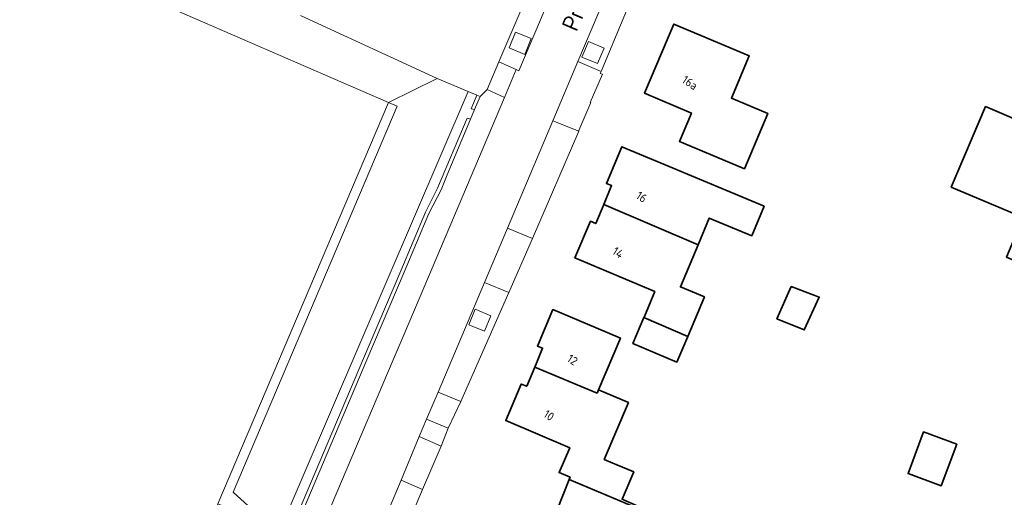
# Model space of a CAD drawing. Extents: x 184422 to 188298, y 343471 to 350189.
# Tile 121 of 256: x 185959 to 186064, y 346985 to 347036. Entities that reach past the tile are written whole.
import ezdxf
from ezdxf.enums import TextEntityAlignment as Align

# ---------------------------------------------------------------- set-up
doc = ezdxf.new("R2010")
doc.units = 0
for name, color, linetype, lineweight in [('B-WA-GR-BEPLANTING_CULTUUR_BODEMBEDEKKER-GV', 252, 'Continuous', 18), ('B-WA-GR-BEPLANTING_CULTUUR_HEESTERS-GV', 252, 'Continuous', 18), ('B-WA-OG-TERREIN_CULTUURSCHEIDING-GV', 252, 'Continuous', 18), ('B-WA-OG-TERREIN_ERF-GV', 252, 'Continuous', 18), ('B-WA-OG-TOPOGRAFIE-T18', 252, 'Continuous', 18), ('B-WA-VH-VERHARDING_ASFALT-GV', 252, 'Continuous', 18), ('B-WA-VH-VERHARDING_BETONSTRAATSTEEN-GV', 252, 'Continuous', 18), ('B-WA-VH-VERHARDING_HALFVERHARDING_GRIND-GV', 252, 'Continuous', 18), ('B-WE-OG-BEBOUWING-GV', 250, 'Continuous', 35), ('B-WE-OG-BEBOUWING-T18', 10, 'Continuous', 18)]:
    doc.layers.add(name, color=color, linetype=linetype, lineweight=lineweight)
doc.styles.add('NLCS-ISO-M1000-T18', font='NLCS-ISO.ttf', dxfattribs={"height": 1.8})
doc.styles.add('NLCS-ISO-M500-T18', font='NLCS-ISO.ttf', dxfattribs={"height": 0.9})

msp = doc.modelspace()

# ---------------------------------------------------------------- linework, layer by layer
at = {"layer": 'B-WA-GR-BEPLANTING_CULTUUR_BODEMBEDEKKER-GV', "flags": 128}
for points in [[(186011.149, 347033.212), (186012.812, 347032.524), (186013.505, 347034.2), (186011.841, 347034.887)], [(186011.149, 347033.212), (186012.812, 347032.524), (186013.505, 347034.2), (186011.841, 347034.887)], [(186011.149, 347033.212), (186012.812, 347032.524), (186013.505, 347034.2), (186011.841, 347034.887)], [(186018.898, 347032.232), (186020.56, 347031.54), (186021.25, 347033.196), (186019.588, 347033.888)], [(186018.898, 347032.232), (186020.56, 347031.54), (186021.25, 347033.196), (186019.588, 347033.888)], [(186018.898, 347032.232), (186020.56, 347031.54), (186021.25, 347033.196), (186019.588, 347033.888)], [(186006.87, 347003.743), (186008.53, 347003.047), (186009.222, 347004.699), (186007.563, 347005.395)], [(186006.87, 347003.743), (186008.53, 347003.047), (186009.222, 347004.699), (186007.563, 347005.395)], [(186006.87, 347003.743), (186008.53, 347003.047), (186009.222, 347004.699), (186007.563, 347005.395)]]:
    msp.add_lwpolyline(points, close=True, dxfattribs=at)
at = {"layer": 'B-WA-GR-BEPLANTING_CULTUUR_HEESTERS-GV', "flags": 128}
for points in [[(186007.487, 347026.658), (186008.072, 347028.05), (186007.737, 347028.191), (186007.134, 347026.717)], [(186007.487, 347026.658), (186008.072, 347028.05), (186007.737, 347028.191), (186007.134, 347026.717)], [(186007.487, 347026.658), (186008.072, 347028.05), (186007.737, 347028.191), (186007.134, 347026.717)], [(186007.062, 347025.645), (186006.698, 347025.729), (186003.551, 347018.272), (186002.273, 347015.743), (185999.632, 347009.503), (185995.675, 347000.156), (185981.259, 346966.105), (185966.299, 346931.093), (185960.853, 346918.109), (185960.759, 346917.797), (185961.097, 346917.656), (185964.019, 346924.623), (185966.664, 346930.93), (185981.613, 346965.915), (185996.043, 347000), (186000, 347009.347), (186002.637, 347015.576), (186003.915, 347018.106), (186004.563, 347019.699)], [(186007.062, 347025.645), (186006.698, 347025.729), (186003.551, 347018.272), (186002.273, 347015.743), (185999.632, 347009.503), (185995.675, 347000.156), (185981.259, 346966.105), (185966.299, 346931.093), (185960.853, 346918.109), (185960.759, 346917.797), (185961.097, 346917.656), (185964.019, 346924.623), (185966.664, 346930.93), (185981.613, 346965.915), (185996.043, 347000), (186000, 347009.347), (186002.637, 347015.576), (186003.915, 347018.106), (186004.563, 347019.699)], [(186007.062, 347025.645), (186006.698, 347025.729), (186003.551, 347018.272), (186002.273, 347015.743), (185999.632, 347009.503), (185995.675, 347000.156), (185981.259, 346966.105), (185966.299, 346931.093), (185960.853, 346918.109), (185960.759, 346917.797), (185961.097, 346917.656), (185964.019, 346924.623), (185966.664, 346930.93), (185981.613, 346965.915), (185996.043, 347000), (186000, 347009.347), (186002.637, 347015.576), (186003.915, 347018.106), (186004.563, 347019.699)]]:
    msp.add_lwpolyline(points, close=True, dxfattribs=at)
at = {"layer": 'B-WA-OG-TERREIN_CULTUURSCHEIDING-GV', "flags": 128}
for points in [[(185932.249, 347056.086), (185932.101, 347055.739), (185893.469, 346965.237), (185891.557, 346960.788), (185889.641, 346956.26), (185956.094, 346927.989), (185974.193, 346970.644), (185974.221, 346970.711), (185975.435, 346973.7), (185978.822, 346981.686), (185980.19, 346984.68), (185998.322, 347027.405), (185936.54, 347054.262)], [(185932.249, 347056.086), (185932.101, 347055.739), (185893.469, 346965.237), (185891.557, 346960.788), (185889.641, 346956.26), (185956.094, 346927.989), (185974.193, 346970.644), (185974.221, 346970.711), (185975.435, 346973.7), (185978.822, 346981.686), (185980.19, 346984.68), (185998.322, 347027.405), (185936.54, 347054.262)], [(185932.249, 347056.086), (185932.101, 347055.739), (185893.469, 346965.237), (185891.557, 346960.788), (185889.641, 346956.26), (185956.094, 346927.989), (185974.193, 346970.644), (185974.221, 346970.711), (185975.435, 346973.7), (185978.822, 346981.686), (185980.19, 346984.68), (185998.322, 347027.405), (185936.54, 347054.262)], [(186003.511, 347029.966), (185998.322, 347027.405), (185999.243, 347027.014), (185981.805, 346985.926), (185983.787, 346984.135), (185976.958, 346967.816), (185974.469, 346968.735), (185957.015, 346927.598), (185956.094, 346927.989), (185960.106, 346919.659), (186006.8, 347028.585)], [(186003.511, 347029.966), (185998.322, 347027.405), (185999.243, 347027.014), (185981.805, 346985.926), (185983.787, 346984.135), (185976.958, 346967.816), (185974.469, 346968.735), (185957.015, 346927.598), (185956.094, 346927.989), (185960.106, 346919.659), (186006.8, 347028.585)], [(186003.511, 347029.966), (185998.322, 347027.405), (185999.243, 347027.014), (185981.805, 346985.926), (185983.787, 346984.135), (185976.958, 346967.816), (185974.469, 346968.735), (185957.015, 346927.598), (185956.094, 346927.989), (185960.106, 346919.659), (186006.8, 347028.585)], [(185960.853, 346918.109), (185966.299, 346931.093), (185981.259, 346966.105), (185995.675, 347000.156), (185999.632, 347009.503), (186002.273, 347015.743), (186003.551, 347018.272), (186006.698, 347025.729), (186007.062, 347025.645), (186007.487, 347026.658), (186007.134, 347026.717), (186007.737, 347028.191), (186006.8, 347028.585), (185960.106, 346919.659)], [(185960.853, 346918.109), (185966.299, 346931.093), (185981.259, 346966.105), (185995.675, 347000.156), (185999.632, 347009.503), (186002.273, 347015.743), (186003.551, 347018.272), (186006.698, 347025.729), (186007.062, 347025.645), (186007.487, 347026.658), (186007.134, 347026.717), (186007.737, 347028.191), (186006.8, 347028.585), (185960.106, 346919.659)], [(185960.853, 346918.109), (185966.299, 346931.093), (185981.259, 346966.105), (185995.675, 347000.156), (185999.632, 347009.503), (186002.273, 347015.743), (186003.551, 347018.272), (186006.698, 347025.729), (186007.062, 347025.645), (186007.487, 347026.658), (186007.134, 347026.717), (186007.737, 347028.191), (186006.8, 347028.585), (185960.106, 346919.659)], [(185961.097, 346917.656), (185961.781, 346917.37), (185962.007, 346917.356), (185962.954, 346917.287), (185963.681, 346916.994), (185969.273, 346930.147), (185986.157, 346970.093), (185998.836, 347000), (186000, 347002.745), (186002.594, 347008.863), (186010.663, 347027.949), (186008.808, 347028.772), (186008.072, 347028.05), (186007.487, 347026.658), (186007.062, 347025.645), (186004.563, 347019.699), (186003.915, 347018.106), (186002.637, 347015.576), (186000, 347009.347), (185996.043, 347000), (185981.613, 346965.915), (185966.664, 346930.93), (185964.019, 346924.623)], [(185961.097, 346917.656), (185961.781, 346917.37), (185962.007, 346917.356), (185962.954, 346917.287), (185963.681, 346916.994), (185969.273, 346930.147), (185986.157, 346970.093), (185998.836, 347000), (186000, 347002.745), (186002.594, 347008.863), (186010.663, 347027.949), (186008.808, 347028.772), (186008.072, 347028.05), (186007.487, 347026.658), (186007.062, 347025.645), (186004.563, 347019.699), (186003.915, 347018.106), (186002.637, 347015.576), (186000, 347009.347), (185996.043, 347000), (185981.613, 346965.915), (185966.664, 346930.93), (185964.019, 346924.623)], [(185961.097, 346917.656), (185961.781, 346917.37), (185962.007, 346917.356), (185962.954, 346917.287), (185963.681, 346916.994), (185969.273, 346930.147), (185986.157, 346970.093), (185998.836, 347000), (186000, 347002.745), (186002.594, 347008.863), (186010.663, 347027.949), (186008.808, 347028.772), (186008.072, 347028.05), (186007.487, 347026.658), (186007.062, 347025.645), (186004.563, 347019.699), (186003.915, 347018.106), (186002.637, 347015.576), (186000, 347009.347), (185996.043, 347000), (185981.613, 346965.915), (185966.664, 346930.93), (185964.019, 346924.623)], [(185974.193, 346970.644), (185956.094, 346927.989), (185957.015, 346927.598), (185974.469, 346968.735), (185976.958, 346967.816), (185983.787, 346984.135), (185981.805, 346985.926), (185999.243, 347027.014), (185998.322, 347027.405), (185980.19, 346984.68), (185982.492, 346983.716), (185976.519, 346969.659)], [(185974.193, 346970.644), (185956.094, 346927.989), (185957.015, 346927.598), (185974.469, 346968.735), (185976.958, 346967.816), (185983.787, 346984.135), (185981.805, 346985.926), (185999.243, 347027.014), (185998.322, 347027.405), (185980.19, 346984.68), (185982.492, 346983.716), (185976.519, 346969.659)], [(185974.193, 346970.644), (185956.094, 346927.989), (185957.015, 346927.598), (185974.469, 346968.735), (185976.958, 346967.816), (185983.787, 346984.135), (185981.805, 346985.926), (185999.243, 347027.014), (185998.322, 347027.405), (185980.19, 346984.68), (185982.492, 346983.716), (185976.519, 346969.659)]]:
    msp.add_lwpolyline(points, close=True, dxfattribs=at)
msp.add_lwpolyline([(185936.54, 347054.262), (185998.322, 347027.405), (186003.511, 347029.966), (185988.993, 347036.679)], dxfattribs=at)
msp.add_lwpolyline([(185936.54, 347054.262), (185998.322, 347027.405), (186003.511, 347029.966), (185988.993, 347036.679)], dxfattribs=at)
msp.add_lwpolyline([(185936.54, 347054.262), (185998.322, 347027.405), (186003.511, 347029.966), (185988.993, 347036.679)], dxfattribs=at)
at = {"layer": 'B-WA-OG-TERREIN_ERF-GV', "flags": 128}
for points in [[(186025.035, 347040.588), (186020.925, 347030.705), (186020.831, 347030.486), (186021.077, 347030.408), (186019.778, 347027.416), (186019.858, 347027.387), (186018.583, 347024.407)], [(186025.035, 347040.588), (186020.925, 347030.705), (186020.831, 347030.486), (186021.077, 347030.408), (186019.778, 347027.416), (186019.858, 347027.387), (186018.583, 347024.407)], [(186025.035, 347040.588), (186020.925, 347030.705), (186020.831, 347030.486), (186021.077, 347030.408), (186019.778, 347027.416), (186019.858, 347027.387), (186018.583, 347024.407)], [(185988.993, 347036.679), (186003.511, 347029.966), (186006.8, 347028.585), (186007.737, 347028.191), (186008.072, 347028.05), (186008.808, 347028.772), (186010.07, 347031.722), (186013.366, 347039.463)], [(185988.993, 347036.679), (186003.511, 347029.966), (186006.8, 347028.585), (186007.737, 347028.191), (186008.072, 347028.05), (186008.808, 347028.772), (186010.07, 347031.722), (186013.366, 347039.463)], [(185988.993, 347036.679), (186003.511, 347029.966), (186006.8, 347028.585), (186007.737, 347028.191), (186008.072, 347028.05), (186008.808, 347028.772), (186010.07, 347031.722), (186013.366, 347039.463)], [(186065.814, 347015.147), (186058.165, 347018.393), (186061.804, 347026.968), (186066.029, 347025.176)], [(186065.814, 347015.147), (186058.165, 347018.393), (186061.804, 347026.968), (186066.029, 347025.176)], [(186065.814, 347015.147), (186058.165, 347018.393), (186061.804, 347026.968), (186066.029, 347025.176)], [(186018.583, 347024.407), (186018.552, 347024.335), (186013.659, 347012.939), (186011.129, 347007.187), (186011.122, 347007.17), (186006.035, 346995.586), (186004.685, 346992.753), (186003.948, 346990.826), (186001.962, 346986.227), (185996.843, 346974.128)], [(186018.583, 347024.407), (186018.552, 347024.335), (186013.659, 347012.939), (186011.129, 347007.187), (186011.122, 347007.17), (186006.035, 346995.586), (186004.685, 346992.753), (186003.948, 346990.826), (186001.962, 346986.227), (185996.843, 346974.128)], [(186018.583, 347024.407), (186018.552, 347024.335), (186013.659, 347012.939), (186011.129, 347007.187), (186011.122, 347007.17), (186006.035, 346995.586), (186004.685, 346992.753), (186003.948, 346990.826), (186001.962, 346986.227), (185996.843, 346974.128)], [(186016.27, 346984.037), (186017.541, 346987.285), (186017.631, 346987.516), (186016.466, 346988.011), (186017.594, 346990.664), (186010.801, 346993.55), (186012.454, 346997.438), (186013.027, 346997.194), (186013.879, 346999.247), (186014.191, 347000), (186014.713, 347001.257), (186014.172, 347001.485), (186015.818, 347005.363), (186020.421, 347003.409), (186022.981, 347002.322), (186020.647, 346996.824), (186023.842, 346995.468), (186021.274, 346989.42), (186022.601, 346988.856), (186024.407, 346988.089), (186023.166, 346985.167)], [(186016.27, 346984.037), (186017.541, 346987.285), (186017.631, 346987.516), (186016.466, 346988.011), (186017.594, 346990.664), (186010.801, 346993.55), (186012.454, 346997.438), (186013.027, 346997.194), (186013.879, 346999.247), (186014.191, 347000), (186014.713, 347001.257), (186014.172, 347001.485), (186015.818, 347005.363), (186020.421, 347003.409), (186022.981, 347002.322), (186020.647, 346996.824), (186023.842, 346995.468), (186021.274, 346989.42), (186022.601, 346988.856), (186024.407, 346988.089), (186023.166, 346985.167)], [(186016.27, 346984.037), (186017.541, 346987.285), (186017.631, 346987.516), (186016.466, 346988.011), (186017.594, 346990.664), (186010.801, 346993.55), (186012.454, 346997.438), (186013.027, 346997.194), (186013.879, 346999.247), (186014.191, 347000), (186014.713, 347001.257), (186014.172, 347001.485), (186015.818, 347005.363), (186020.421, 347003.409), (186022.981, 347002.322), (186020.647, 346996.824), (186023.842, 346995.468), (186021.274, 346989.42), (186022.601, 346988.856), (186024.407, 346988.089), (186023.166, 346985.167)]]:
    msp.add_lwpolyline(points, dxfattribs=at)
for points in [[(186034.791, 347027.868), (186038.648, 347026.239), (186036.162, 347020.354), (186033.907, 347021.306), (186029.265, 347023.266), (186030.537, 347026.279), (186025.553, 347028.383), (186028.667, 347035.756), (186033.3, 347033.8), (186036.692, 347032.367)], [(186034.791, 347027.868), (186038.648, 347026.239), (186036.162, 347020.354), (186033.907, 347021.306), (186029.265, 347023.266), (186030.537, 347026.279), (186025.553, 347028.383), (186028.667, 347035.756), (186033.3, 347033.8), (186036.692, 347032.367)], [(186034.791, 347027.868), (186038.648, 347026.239), (186036.162, 347020.354), (186033.907, 347021.306), (186029.265, 347023.266), (186030.537, 347026.279), (186025.553, 347028.383), (186028.667, 347035.756), (186033.3, 347033.8), (186036.692, 347032.367)], [(186030.145, 347002.504), (186029.003, 346999.779), (186024.317, 347001.743), (186025.476, 347004.508), (186025.531, 347004.64), (186026.646, 347007.276), (186020.819, 347009.74), (186018.149, 347010.869), (186019.796, 347014.764), (186020.36, 347014.52), (186021.213, 347016.551), (186022.053, 347018.553), (186021.505, 347018.787), (186023.142, 347022.693), (186027.753, 347020.76), (186038.259, 347016.356), (186036.944, 347013.219), (186032.439, 347015.108), (186031.247, 347012.264), (186029.367, 347007.777), (186031.909, 347006.712)], [(186030.145, 347002.504), (186029.003, 346999.779), (186024.317, 347001.743), (186025.476, 347004.508), (186025.531, 347004.64), (186026.646, 347007.276), (186020.819, 347009.74), (186018.149, 347010.869), (186019.796, 347014.764), (186020.36, 347014.52), (186021.213, 347016.551), (186022.053, 347018.553), (186021.505, 347018.787), (186023.142, 347022.693), (186027.753, 347020.76), (186038.259, 347016.356), (186036.944, 347013.219), (186032.439, 347015.108), (186031.247, 347012.264), (186029.367, 347007.777), (186031.909, 347006.712)], [(186030.145, 347002.504), (186029.003, 346999.779), (186024.317, 347001.743), (186025.476, 347004.508), (186025.531, 347004.64), (186026.646, 347007.276), (186020.819, 347009.74), (186018.149, 347010.869), (186019.796, 347014.764), (186020.36, 347014.52), (186021.213, 347016.551), (186022.053, 347018.553), (186021.505, 347018.787), (186023.142, 347022.693), (186027.753, 347020.76), (186038.259, 347016.356), (186036.944, 347013.219), (186032.439, 347015.108), (186031.247, 347012.264), (186029.367, 347007.777), (186031.909, 347006.712)], [(186044.129, 347006.689), (186042.522, 347003.196), (186039.607, 347004.366), (186041.149, 347007.815)], [(186044.129, 347006.689), (186042.522, 347003.196), (186039.607, 347004.366), (186041.149, 347007.815)], [(186044.129, 347006.689), (186042.522, 347003.196), (186039.607, 347004.366), (186041.149, 347007.815)], [(186053.574, 346987.913), (186055.22, 346992.344), (186058.738, 346991.037), (186057.092, 346986.606)], [(186053.574, 346987.913), (186055.22, 346992.344), (186058.738, 346991.037), (186057.092, 346986.606)], [(186053.574, 346987.913), (186055.22, 346992.344), (186058.738, 346991.037), (186057.092, 346986.606)]]:
    msp.add_lwpolyline(points, close=True, dxfattribs=at)
at = {"layer": 'B-WA-VH-VERHARDING_ASFALT-GV', "flags": 128}
for points in [[(186008.546, 347008.257), (186010.997, 347014.016), (186015.81, 347025.452), (186018.455, 347031.749), (186022.608, 347041.57), (186023.759, 347044.325), (186028.641, 347055.824), (186031.002, 347061.386), (186032.708, 347065.448), (186033.113, 347066.433), (186036.06, 347073.376), (186038.511, 347079.155), (186043.454, 347090.816), (186043.26, 347090.907), (186044.816, 347094.488)], [(186008.546, 347008.257), (186010.997, 347014.016), (186015.81, 347025.452), (186018.455, 347031.749), (186022.608, 347041.57), (186023.759, 347044.325), (186028.641, 347055.824), (186031.002, 347061.386), (186032.708, 347065.448), (186033.113, 347066.433), (186036.06, 347073.376), (186038.511, 347079.155), (186043.454, 347090.816), (186043.26, 347090.907), (186044.816, 347094.488)], [(186008.546, 347008.257), (186010.997, 347014.016), (186015.81, 347025.452), (186018.455, 347031.749), (186022.608, 347041.57), (186023.759, 347044.325), (186028.641, 347055.824), (186031.002, 347061.386), (186032.708, 347065.448), (186033.113, 347066.433), (186036.06, 347073.376), (186038.511, 347079.155), (186043.454, 347090.816), (186043.26, 347090.907), (186044.816, 347094.488)], [(186015.49, 347038.577), (186012.206, 347030.783), (186011.918, 347030.919), (186010.663, 347027.949), (186002.594, 347008.863), (186000, 347002.745), (185998.836, 347000), (185986.157, 346970.093)], [(186015.49, 347038.577), (186012.206, 347030.783), (186011.918, 347030.919), (186010.663, 347027.949), (186002.594, 347008.863), (186000, 347002.745), (185998.836, 347000), (185986.157, 346970.093)], [(186015.49, 347038.577), (186012.206, 347030.783), (186011.918, 347030.919), (186010.663, 347027.949), (186002.594, 347008.863), (186000, 347002.745), (185998.836, 347000), (185986.157, 346970.093)], [(185994.708, 346976.008), (185995.148, 346977.024), (185995.341, 346976.94), (185999.663, 346987.198), (186001.603, 346991.845), (186002.376, 346993.683), (186003.609, 346996.566), (186008.546, 347008.257)], [(185994.708, 346976.008), (185995.148, 346977.024), (185995.341, 346976.94), (185999.663, 346987.198), (186001.603, 346991.845), (186002.376, 346993.683), (186003.609, 346996.566), (186008.546, 347008.257)], [(185994.708, 346976.008), (185995.148, 346977.024), (185995.341, 346976.94), (185999.663, 346987.198), (186001.603, 346991.845), (186002.376, 346993.683), (186003.609, 346996.566), (186008.546, 347008.257)]]:
    msp.add_lwpolyline(points, dxfattribs=at)
at = {"layer": 'B-WA-VH-VERHARDING_BETONSTRAATSTEEN-GV', "flags": 128}
for points in [[(186010.663, 347027.949), (186011.918, 347030.919), (186010.07, 347031.722), (186008.808, 347028.772)], [(186010.663, 347027.949), (186011.918, 347030.919), (186010.07, 347031.722), (186008.808, 347028.772)], [(186010.663, 347027.949), (186011.918, 347030.919), (186010.07, 347031.722), (186008.808, 347028.772)], [(186020.925, 347030.705), (186018.455, 347031.749), (186015.81, 347025.452), (186018.552, 347024.335), (186018.583, 347024.407), (186019.858, 347027.387), (186019.778, 347027.416), (186021.077, 347030.408), (186020.831, 347030.486)], [(186020.925, 347030.705), (186018.455, 347031.749), (186015.81, 347025.452), (186018.552, 347024.335), (186018.583, 347024.407), (186019.858, 347027.387), (186019.778, 347027.416), (186021.077, 347030.408), (186020.831, 347030.486)], [(186020.925, 347030.705), (186018.455, 347031.749), (186015.81, 347025.452), (186018.552, 347024.335), (186018.583, 347024.407), (186019.858, 347027.387), (186019.778, 347027.416), (186021.077, 347030.408), (186020.831, 347030.486)], [(186013.659, 347012.939), (186010.997, 347014.016), (186008.546, 347008.257), (186011.122, 347007.17), (186011.129, 347007.187)], [(186013.659, 347012.939), (186010.997, 347014.016), (186008.546, 347008.257), (186011.122, 347007.17), (186011.129, 347007.187)], [(186013.659, 347012.939), (186010.997, 347014.016), (186008.546, 347008.257), (186011.122, 347007.17), (186011.129, 347007.187)], [(186003.609, 346996.566), (186002.376, 346993.683), (186004.685, 346992.753), (186006.035, 346995.586)], [(186003.609, 346996.566), (186002.376, 346993.683), (186004.685, 346992.753), (186006.035, 346995.586)], [(186003.609, 346996.566), (186002.376, 346993.683), (186004.685, 346992.753), (186006.035, 346995.586)], [(186001.962, 346986.227), (186003.948, 346990.826), (186001.603, 346991.845), (185999.663, 346987.198)], [(186001.962, 346986.227), (186003.948, 346990.826), (186001.603, 346991.845), (185999.663, 346987.198)], [(186001.962, 346986.227), (186003.948, 346990.826), (186001.603, 346991.845), (185999.663, 346987.198)]]:
    msp.add_lwpolyline(points, close=True, dxfattribs=at)
at = {"layer": 'B-WA-VH-VERHARDING_HALFVERHARDING_GRIND-GV', "flags": 128}
for points in [[(186025.035, 347040.588), (186022.608, 347041.57), (186018.455, 347031.749), (186020.925, 347030.705)], [(186025.035, 347040.588), (186022.608, 347041.57), (186018.455, 347031.749), (186020.925, 347030.705)], [(186025.035, 347040.588), (186022.608, 347041.57), (186018.455, 347031.749), (186020.925, 347030.705)], [(186015.49, 347038.577), (186013.366, 347039.463), (186010.07, 347031.722), (186011.918, 347030.919), (186012.206, 347030.783)], [(186015.49, 347038.577), (186013.366, 347039.463), (186010.07, 347031.722), (186011.918, 347030.919), (186012.206, 347030.783)], [(186015.49, 347038.577), (186013.366, 347039.463), (186010.07, 347031.722), (186011.918, 347030.919), (186012.206, 347030.783)], [(186013.505, 347034.2), (186012.812, 347032.524), (186011.149, 347033.212), (186011.841, 347034.887)], [(186013.505, 347034.2), (186012.812, 347032.524), (186011.149, 347033.212), (186011.841, 347034.887)], [(186013.505, 347034.2), (186012.812, 347032.524), (186011.149, 347033.212), (186011.841, 347034.887)], [(186021.25, 347033.196), (186020.56, 347031.54), (186018.898, 347032.232), (186019.588, 347033.888)], [(186021.25, 347033.196), (186020.56, 347031.54), (186018.898, 347032.232), (186019.588, 347033.888)], [(186021.25, 347033.196), (186020.56, 347031.54), (186018.898, 347032.232), (186019.588, 347033.888)], [(186015.81, 347025.452), (186010.997, 347014.016), (186013.659, 347012.939), (186018.552, 347024.335)], [(186015.81, 347025.452), (186010.997, 347014.016), (186013.659, 347012.939), (186018.552, 347024.335)], [(186015.81, 347025.452), (186010.997, 347014.016), (186013.659, 347012.939), (186018.552, 347024.335)], [(186011.122, 347007.17), (186008.546, 347008.257), (186003.609, 346996.566), (186006.035, 346995.586)], [(186011.122, 347007.17), (186008.546, 347008.257), (186003.609, 346996.566), (186006.035, 346995.586)], [(186011.122, 347007.17), (186008.546, 347008.257), (186003.609, 346996.566), (186006.035, 346995.586)], [(186006.87, 347003.743), (186007.563, 347005.395), (186009.222, 347004.699), (186008.53, 347003.047)], [(186006.87, 347003.743), (186007.563, 347005.395), (186009.222, 347004.699), (186008.53, 347003.047)], [(186006.87, 347003.743), (186007.563, 347005.395), (186009.222, 347004.699), (186008.53, 347003.047)], [(186001.603, 346991.845), (186003.948, 346990.826), (186004.685, 346992.753), (186002.376, 346993.683)], [(186001.603, 346991.845), (186003.948, 346990.826), (186004.685, 346992.753), (186002.376, 346993.683)], [(186001.603, 346991.845), (186003.948, 346990.826), (186004.685, 346992.753), (186002.376, 346993.683)], [(186001.962, 346986.227), (185999.663, 346987.198), (185995.341, 346976.94), (185995.613, 346976.807), (185995.196, 346975.851), (185996.843, 346974.128)], [(186001.962, 346986.227), (185999.663, 346987.198), (185995.341, 346976.94), (185995.613, 346976.807), (185995.196, 346975.851), (185996.843, 346974.128)], [(186001.962, 346986.227), (185999.663, 346987.198), (185995.341, 346976.94), (185995.613, 346976.807), (185995.196, 346975.851), (185996.843, 346974.128)]]:
    msp.add_lwpolyline(points, close=True, dxfattribs=at)
at = {"layer": 'B-WE-OG-BEBOUWING-GV', "flags": 128}
for points in [[(186036.162, 347020.354), (186038.648, 347026.239), (186034.791, 347027.868), (186036.692, 347032.367), (186033.3, 347033.8), (186028.667, 347035.756), (186025.553, 347028.383), (186030.537, 347026.279), (186029.265, 347023.266), (186033.907, 347021.306)], [(186036.162, 347020.354), (186038.648, 347026.239), (186034.791, 347027.868), (186036.692, 347032.367), (186033.3, 347033.8), (186028.667, 347035.756), (186025.553, 347028.383), (186030.537, 347026.279), (186029.265, 347023.266), (186033.907, 347021.306)], [(186036.162, 347020.354), (186038.648, 347026.239), (186034.791, 347027.868), (186036.692, 347032.367), (186033.3, 347033.8), (186028.667, 347035.756), (186025.553, 347028.383), (186030.537, 347026.279), (186029.265, 347023.266), (186033.907, 347021.306)], [(186066.862, 347009.752), (186071.471, 347007.815), (186075.248, 347016.801), (186068.148, 347019.761), (186069.757, 347023.619), (186069.167, 347023.865), (186066.029, 347025.176), (186061.804, 347026.968), (186058.165, 347018.393), (186065.814, 347015.147), (186064.03, 347010.942)], [(186066.862, 347009.752), (186071.471, 347007.815), (186075.248, 347016.801), (186068.148, 347019.761), (186069.757, 347023.619), (186069.167, 347023.865), (186066.029, 347025.176), (186061.804, 347026.968), (186058.165, 347018.393), (186065.814, 347015.147), (186064.03, 347010.942)], [(186066.862, 347009.752), (186071.471, 347007.815), (186075.248, 347016.801), (186068.148, 347019.761), (186069.757, 347023.619), (186069.167, 347023.865), (186066.029, 347025.176), (186061.804, 347026.968), (186058.165, 347018.393), (186065.814, 347015.147), (186064.03, 347010.942)], [(186038.259, 347016.356), (186027.753, 347020.76), (186023.142, 347022.693), (186021.505, 347018.787), (186022.053, 347018.553), (186021.213, 347016.551), (186031.247, 347012.264), (186032.439, 347015.108), (186036.944, 347013.219)], [(186038.259, 347016.356), (186027.753, 347020.76), (186023.142, 347022.693), (186021.505, 347018.787), (186022.053, 347018.553), (186021.213, 347016.551), (186031.247, 347012.264), (186032.439, 347015.108), (186036.944, 347013.219)], [(186038.259, 347016.356), (186027.753, 347020.76), (186023.142, 347022.693), (186021.505, 347018.787), (186022.053, 347018.553), (186021.213, 347016.551), (186031.247, 347012.264), (186032.439, 347015.108), (186036.944, 347013.219)], [(186025.476, 347004.508), (186030.145, 347002.504), (186031.909, 347006.712), (186029.367, 347007.777), (186031.247, 347012.264), (186021.213, 347016.551), (186020.36, 347014.52), (186019.796, 347014.764), (186018.149, 347010.869), (186020.819, 347009.74), (186026.646, 347007.276), (186025.531, 347004.64)], [(186025.476, 347004.508), (186030.145, 347002.504), (186031.909, 347006.712), (186029.367, 347007.777), (186031.247, 347012.264), (186021.213, 347016.551), (186020.36, 347014.52), (186019.796, 347014.764), (186018.149, 347010.869), (186020.819, 347009.74), (186026.646, 347007.276), (186025.531, 347004.64)], [(186025.476, 347004.508), (186030.145, 347002.504), (186031.909, 347006.712), (186029.367, 347007.777), (186031.247, 347012.264), (186021.213, 347016.551), (186020.36, 347014.52), (186019.796, 347014.764), (186018.149, 347010.869), (186020.819, 347009.74), (186026.646, 347007.276), (186025.531, 347004.64)], [(186039.607, 347004.366), (186042.522, 347003.196), (186044.129, 347006.689), (186041.149, 347007.815)], [(186039.607, 347004.366), (186042.522, 347003.196), (186044.129, 347006.689), (186041.149, 347007.815)], [(186039.607, 347004.366), (186042.522, 347003.196), (186044.129, 347006.689), (186041.149, 347007.815)], [(186014.191, 347000), (186013.879, 346999.247), (186020.499, 346996.475), (186020.647, 346996.824), (186022.981, 347002.322), (186020.421, 347003.409), (186015.818, 347005.363), (186014.172, 347001.485), (186014.713, 347001.257)], [(186014.191, 347000), (186013.879, 346999.247), (186020.499, 346996.475), (186020.647, 346996.824), (186022.981, 347002.322), (186020.421, 347003.409), (186015.818, 347005.363), (186014.172, 347001.485), (186014.713, 347001.257)], [(186014.191, 347000), (186013.879, 346999.247), (186020.499, 346996.475), (186020.647, 346996.824), (186022.981, 347002.322), (186020.421, 347003.409), (186015.818, 347005.363), (186014.172, 347001.485), (186014.713, 347001.257)], [(186030.145, 347002.504), (186025.476, 347004.508), (186024.317, 347001.743), (186029.003, 346999.779)], [(186030.145, 347002.504), (186025.476, 347004.508), (186024.317, 347001.743), (186029.003, 346999.779)], [(186030.145, 347002.504), (186025.476, 347004.508), (186024.317, 347001.743), (186029.003, 346999.779)], [(186020.647, 346996.824), (186020.499, 346996.475), (186013.879, 346999.247), (186013.027, 346997.194), (186012.454, 346997.438), (186010.801, 346993.55), (186017.594, 346990.664), (186016.466, 346988.011), (186017.631, 346987.516), (186017.541, 346987.285), (186027.648, 346983.034), (186027.708, 346983.176), (186023.166, 346985.167), (186024.407, 346988.089), (186022.601, 346988.856), (186021.274, 346989.42), (186023.842, 346995.468)], [(186020.647, 346996.824), (186020.499, 346996.475), (186013.879, 346999.247), (186013.027, 346997.194), (186012.454, 346997.438), (186010.801, 346993.55), (186017.594, 346990.664), (186016.466, 346988.011), (186017.631, 346987.516), (186017.541, 346987.285), (186027.648, 346983.034), (186027.708, 346983.176), (186023.166, 346985.167), (186024.407, 346988.089), (186022.601, 346988.856), (186021.274, 346989.42), (186023.842, 346995.468)], [(186020.647, 346996.824), (186020.499, 346996.475), (186013.879, 346999.247), (186013.027, 346997.194), (186012.454, 346997.438), (186010.801, 346993.55), (186017.594, 346990.664), (186016.466, 346988.011), (186017.631, 346987.516), (186017.541, 346987.285), (186027.648, 346983.034), (186027.708, 346983.176), (186023.166, 346985.167), (186024.407, 346988.089), (186022.601, 346988.856), (186021.274, 346989.42), (186023.842, 346995.468)], [(186058.738, 346991.037), (186055.22, 346992.344), (186053.574, 346987.913), (186057.092, 346986.606)], [(186058.738, 346991.037), (186055.22, 346992.344), (186053.574, 346987.913), (186057.092, 346986.606)], [(186058.738, 346991.037), (186055.22, 346992.344), (186053.574, 346987.913), (186057.092, 346986.606)], [(186011.077, 346972.185), (186011.247, 346972.111), (186013.424, 346977.21), (186016.672, 346975.792), (186018.072, 346979.034), (186024.694, 346976.057), (186026.295, 346979.839), (186027.648, 346983.034), (186017.541, 346987.285), (186016.27, 346984.037), (186014.908, 346980.557), (186014.65, 346980.669), (186007.457, 346983.775), (186003.862, 346975.312)], [(186011.077, 346972.185), (186011.247, 346972.111), (186013.424, 346977.21), (186016.672, 346975.792), (186018.072, 346979.034), (186024.694, 346976.057), (186026.295, 346979.839), (186027.648, 346983.034), (186017.541, 346987.285), (186016.27, 346984.037), (186014.908, 346980.557), (186014.65, 346980.669), (186007.457, 346983.775), (186003.862, 346975.312)], [(186011.077, 346972.185), (186011.247, 346972.111), (186013.424, 346977.21), (186016.672, 346975.792), (186018.072, 346979.034), (186024.694, 346976.057), (186026.295, 346979.839), (186027.648, 346983.034), (186017.541, 346987.285), (186016.27, 346984.037), (186014.908, 346980.557), (186014.65, 346980.669), (186007.457, 346983.775), (186003.862, 346975.312)]]:
    msp.add_lwpolyline(points, close=True, dxfattribs=at)

# ---------------------------------------------------------------- texts
at = {"layer": 'B-WA-OG-TOPOGRAFIE-T18', "style": 'NLCS-ISO-M1000-T18'}
msp.add_text('Prinses Beatrixlaan', height=1.8, rotation=67, dxfattribs=at).set_placement((186021.578, 347044.754), align=Align.MIDDLE)
msp.add_text('Prinses Beatrixlaan', height=1.8, rotation=67, dxfattribs=at).set_placement((186021.578, 347044.754), align=Align.MIDDLE)
msp.add_text('Prinses Beatrixlaan', height=1.8, rotation=67, dxfattribs=at).set_placement((186021.578, 347044.754), align=Align.MIDDLE)
at = {"layer": 'B-WE-OG-BEBOUWING-T18', "style": 'NLCS-ISO-M500-T18'}
for s, p in [('16a', (186030.372, 347029.511)), ('16a', (186030.372, 347029.511)), ('16a', (186030.372, 347029.511)), ('16', (186025.24, 347017.352)), ('16', (186025.24, 347017.352)), ('16', (186025.24, 347017.352)), ('14', (186022.731, 347011.436)), ('14', (186022.731, 347011.436)), ('14', (186022.731, 347011.436)), ('12', (186017.893, 347000.014)), ('12', (186017.893, 347000.014)), ('12', (186017.893, 347000.014)), ('10', (186015.384, 346994.107)), ('10', (186015.384, 346994.107)), ('10', (186015.384, 346994.107))]:
    msp.add_text(s, height=0.9, rotation=327.1, dxfattribs=at).set_placement(p, align=Align.MIDDLE)

doc.saveas('drawing.dxf')
